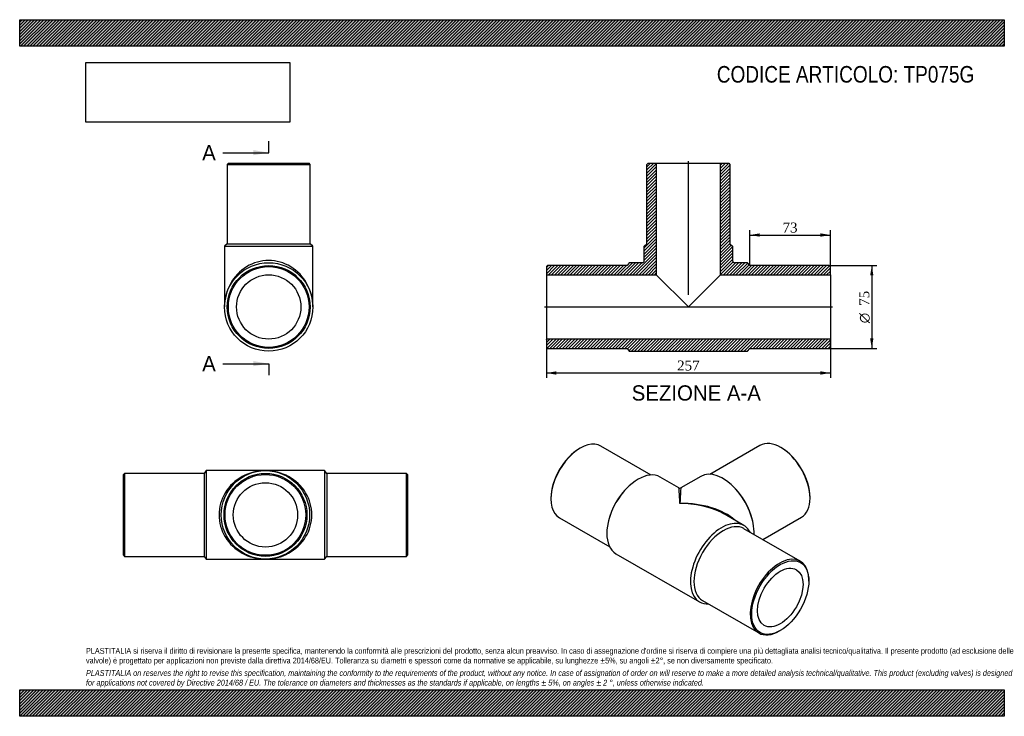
# Model space of a CAD drawing. Header units: millimetres. Extents: x 0 to 891, y 0 to 630.
import ezdxf
from ezdxf.enums import TextEntityAlignment as Align
from ezdxf.lldxf.tags import DXFTag

# ---------------------------------------------------------------- set-up
doc = ezdxf.new("R2010")
doc.units = ezdxf.units.MM
doc.header["$LTSCALE"] = 3
for name, color, linetype in [('Default', 7, 'Continuous'), ('DV4_Default', 7, 'Continuous'), ('TP075G', 7, 'Continuous')]:
    doc.layers.add(name, color=color, linetype=linetype)
doc.styles.add('SEACAD_Solid_Edge_ANSI', font='seans.ttf')
doc.styles.add('SEACAD_Solid_Edge_ANSI1_Symbols', font='semeca1.ttf')
doc.styles.add('SEACAD_Times_New_Roman', font='times.ttf')
tags = doc.linetypes.add('CENTER2', pattern=[28.575, 19.05, -3.175, 3.175, -3.175]).pattern_tags.tags
tags[10:11] = [DXFTag(74, 4), DXFTag(75, 0), DXFTag(340, '0'), DXFTag(46, 0.0), DXFTag(50, 0.0), DXFTag(44, 0.0), DXFTag(45, 0.0)]
tags[8:9] = [DXFTag(74, 4), DXFTag(75, 0), DXFTag(340, '0'), DXFTag(46, 0.0), DXFTag(50, 0.0), DXFTag(44, 0.0), DXFTag(45, 0.0)]
tags[6:7] = [DXFTag(74, 4), DXFTag(75, 0), DXFTag(340, '0'), DXFTag(46, 0.0), DXFTag(50, 0.0), DXFTag(44, 0.0), DXFTag(45, 0.0)]
tags[4:5] = [DXFTag(74, 4), DXFTag(75, 0), DXFTag(340, '0'), DXFTag(46, 0.0), DXFTag(50, 0.0), DXFTag(44, 0.0), DXFTag(45, 0.0)]
doc.dimstyles.new('ANSImm', dxfattribs={"dimtxt": 9, "dimasz": 9, "dimexe": 4.5, "dimexo": 0, "dimgap": 2.25, "dimtad": 1, "dimlfac": 1, "dimdsep": 46, "dimtxsty": 'SEACAD_Times_New_Roman', "dimblk1": '_SE_FILLED', "dimblk2": '_SE_FILLED', "dimsah": 1, "dimcen": 4.5, "dimazin": 0, "dimtfac": 0.85, "dimtdec": 3, "dimtofl": 0, "dimtmove": 0, "dimatfit": 3, "dimfxl": 1, "dimarcsym": 0})
picture_1 = doc.add_image_def('image1.jpg', size_in_pixel=(4302, 1260))

# ---------------------------------------------------------------- blocks, each defined once
blk = doc.blocks.new('SE')
at = {"layer": 'TP075G', "color": 7, "linetype": 'Continuous'}
for p, q in [((94.89, 219.67), (93.89, 218.67)), ((93.89, 145.67), (93.89, 218.67)), ((94.89, 219.67), (94.89, 144.67)), ((166.89, 219.67), (94.89, 219.67)), ((168.89, 222.17), (166.89, 219.67)), ((166.89, 219.67), (166.89, 144.67)), ((168.89, 222.17), (168.89, 142.17)), ((222.39, 222.17), (168.89, 222.17)), ((275.89, 222.17), (222.39, 222.17)), ((275.89, 222.17), (275.89, 142.17)), ((277.89, 219.67), (275.89, 222.17)), ((277.89, 219.67), (277.89, 144.67)), ((349.89, 219.67), (277.89, 219.67)), ((349.89, 144.67), (349.89, 219.67)), ((350.89, 218.67), (349.89, 219.67)), ((350.89, 218.67), (350.89, 145.67)), ((93.89, 145.67), (94.89, 144.67)), ((94.89, 144.67), (166.89, 144.67)), ((166.89, 144.67), (168.89, 142.17)), ((275.89, 142.17), (277.89, 144.67)), ((277.89, 144.67), (349.89, 144.67)), ((349.89, 144.67), (350.89, 145.67)), ((168.89, 142.17), (222.39, 142.17)), ((222.39, 142.17), (275.89, 142.17))]:
    blk.add_line(p, q, dxfattribs=at)
for radius in [40, 37.5, 36.5, 29.1]:
    blk.add_circle((222.39, 182.17), radius, dxfattribs=at)
for major_axis in [(42, 0), (-42, 0)]:
    blk.add_ellipse((222.39, 182.17), major_axis=major_axis, ratio=0.952381, start_param=1.570796, end_param=4.712389, dxfattribs=at)
blk = doc.blocks.new('SE1')
at = {"layer": 'TP075G', "color": 7, "linetype": 'Continuous'}
for p, q in [((507.28, 242.54), (506.57, 242.14)), ((571.39, 218.21), (526.03, 244.4)), ((669.9, 245.01), (624.53, 218.82)), ((689.36, 242.75), (688.65, 243.16)), ((596.43, 206.64), (579.6, 216.36)), ((616.32, 216.97), (598.43, 206.64)), ((551.28, 208.12), (550.39, 207.29)), ((645.54, 207.9), (644.65, 208.74)), ((480.76, 197.43), (480.76, 196.62)), ((715.17, 197.23), (715.17, 198.05)), ((488.53, 179.45), (533.89, 153.26)), ((655.26, 172.67), (638.43, 182.39)), ((672.43, 159.87), (707.4, 180.06)), ((532.85, 176.91), (532.57, 175.72)), ((706.34, 140.3), (655.43, 169.69)), ((663.36, 176.33), (663.08, 177.52)), ((539.6, 147.07), (615.26, 103.39)), ((714.11, 122.32), (714.11, 123.13)), ((617.93, 104.74), (668.84, 75.35)), ((687.59, 77.2), (688.3, 77.61))]:
    blk.add_line(p, q, dxfattribs=at)
blk.add_arc((597.43, 208.37), 2, 240.63009, 298.64859, dxfattribs=at)
for centre, major_axis, ratio, start_param, end_param in [((507.28, 211.93), (18.75, 32.48), 0.57735, 0, 3.141593), ((688.65, 212.54), (-18.75, 32.48), 0.57735, 3.141593, 6.283185), ((506.57, 212.33), (-18.25, -31.61), 0.57735, 3.926991, 5.497787), ((689.36, 212.95), (18.25, -31.61), 0.57735, 0.785398, 2.356194), ((559.6, 181.72), (-20, -34.64), 0.57735, 3.141593, 6.283185), ((636.32, 182.33), (-20, 34.64), 0.57735, 3.877796, 6.283185), ((558.19, 182.53), (-18.75, -32.48), 0.57735, 4.225694, 5.199084), ((597.43, 159.87), (1.01, -46.77), 0.021106, 2.343392, 3.128791), ((597.43, 159.87), (-1.01, -46.77), 0.021106, 3.154395, 3.939793), ((637.74, 183.14), (-18.75, 32.48), 0.57735, 4.225694, 5.199084), ((597.43, 159.87), (-57.98, -1.2), 0.563105, 3.668361, 4.700777), ((597.43, 159.87), (-57.98, 1.2), 0.563105, 4.032963, 4.724001), ((597.43, 159.87), (-57.98, 1.2), 0.563105, 3.938603, 4.032963), ((635.26, 138.03), (-20, -34.64), 0.57735, 2.786171, 6.283185), ((636.68, 137.22), (-18.75, -32.48), 0.57735, 3.141593, 6.283185), ((687.59, 107.82), (-18.75, -32.48), 0.57735, 2.356194, 6.283185), ((635.26, 138.03), (-20, -34.64), 0.57735, 0, 0.355421), ((687.59, 107.82), (-18.75, -32.48), 0.57735, 0, 0.785398)]:
    blk.add_ellipse(centre, major_axis=major_axis, ratio=ratio, start_param=start_param, end_param=end_param, dxfattribs=at)
for major_axis in [(18.25, 31.61), (-14.55, -25.2)]:
    blk.add_ellipse((688.3, 107.41), major_axis=major_axis, ratio=0.57735, dxfattribs=at)
blk = doc.blocks.new('SE2')
at = {"layer": 'TP075G', "color": 7, "linetype": 'Continuous'}
for p, q in [((188.82, 500.18), (187.82, 499.18)), ((187.82, 499.18), (262.82, 499.18)), ((187.82, 499.18), (187.82, 427.18)), ((188.82, 500.18), (261.82, 500.18)), ((262.82, 499.18), (261.82, 500.18)), ((262.82, 427.18), (262.82, 499.18)), ((187.82, 427.18), (185.32, 425.18)), ((185.32, 425.18), (265.32, 425.18)), ((185.32, 425.18), (185.32, 370.18)), ((187.82, 427.18), (262.82, 427.18)), ((265.32, 425.18), (262.82, 427.18)), ((265.32, 370.18), (265.32, 425.18))]:
    blk.add_line(p, q, dxfattribs=at)
for radius in [40, 37.5, 36.5, 29.1]:
    blk.add_circle((225.32, 370.18), radius, dxfattribs=at)
blk.add_ellipse((225.32, 370.18), major_axis=(0, -42), ratio=0.952381, start_param=1.570796, end_param=4.712389, dxfattribs=at)
blk = doc.blocks.new('SE4')
at = {"color": 7, "linetype": 'Continuous', "style": 'SEACAD_Solid_Edge_ANSI'}
blk.add_text('A', height=13.8, dxfattribs=at).set_placement((165.14, 516.63), align=Align.TOP_LEFT)
blk = doc.blocks.new('SE5')
at = {"color": 7, "linetype": 'Continuous', "style": 'SEACAD_Solid_Edge_ANSI'}
blk.add_text('A', height=13.8, dxfattribs=at).set_placement((165.14, 325.81), align=Align.TOP_LEFT)
blk = doc.blocks.new('SEANNOT_GROUP')
at = {"linetype": 'Continuous'}
blk.add_hatch(color=7, dxfattribs=at).paths.add_polyline_path([(211.52, 507.43), (225.32, 509.73), (211.52, 512.03)])
at = {"color": 7, "linetype": 'Continuous'}
blk.add_lwpolyline([(183.92, 509.73), (225.32, 509.73)], dxfattribs=at)
blk = doc.blocks.new('SEANNOT_GROUP1')
at = {"linetype": 'Continuous'}
blk.add_hatch(color=7, dxfattribs=at).paths.add_polyline_path([(211.52, 316.61), (225.32, 318.91), (211.52, 321.21)])
at = {"color": 7, "linetype": 'Continuous'}
blk.add_lwpolyline([(183.92, 318.91), (225.32, 318.91)], dxfattribs=at)
blk = doc.blocks.new('SE3')
at = {"layer": 'Default', "color": 7, "linetype": 'CENTER2'}
for p, q in [((225.32, 509.73), (225.32, 520.08)), ((225.32, 318.91), (225.32, 308.56))]:
    blk.add_line(p, q, dxfattribs=at)
at = {"layer": 'Default', "color": 7, "linetype": 'CENTER2', "const_width": 0.0001}
blk.add_lwpolyline([(225.32, 509.73), (225.32, 318.91)], dxfattribs=at)
at = {"layer": 'Default'}
for name in ['SE4', 'SEANNOT_GROUP', 'SE5', 'SEANNOT_GROUP1']:
    blk.add_blockref(name, (0, 0), dxfattribs=at)
blk = doc.blocks.new('SE6')
at = {"layer": 'TP075G', "linetype": 'Continuous'}
h = blk.add_hatch(dxfattribs=at)
h.set_pattern_fill('LINE', scale=0.62992, angle=45, style=0)
edge = h.paths.add_edge_path()
edge.add_line((567.65, 427.18), (565.15, 425.18))
edge.add_line((565.15, 425.18), (565.15, 412.18))
edge.add_arc((563.15, 412.18), 2, 270, 360, ccw=False)
edge.add_line((563.15, 410.18), (551.65, 410.18))
edge.add_line((551.65, 410.18), (549.65, 407.68))
edge.add_line((549.65, 407.68), (477.65, 407.68))
edge.add_line((477.65, 407.68), (476.65, 406.68))
edge.add_line((476.65, 406.68), (476.65, 399.28))
edge.add_line((476.65, 399.28), (576.05, 399.28))
edge.add_line((576.05, 399.28), (576.05, 500.18))
edge.add_line((576.05, 500.18), (568.65, 500.18))
edge.add_line((568.65, 500.18), (567.65, 499.18))
edge.add_line((567.65, 499.18), (567.65, 427.18))
h = blk.add_hatch(dxfattribs=at)
h.set_pattern_fill('LINE', scale=0.62992, angle=45, style=0)
edge = h.paths.add_edge_path()
edge.add_line((642.65, 427.18), (642.65, 499.18))
edge.add_line((642.65, 499.18), (641.65, 500.18))
edge.add_line((641.65, 500.18), (634.25, 500.18))
edge.add_line((634.25, 500.18), (634.25, 399.28))
edge.add_line((634.25, 399.28), (733.65, 399.28))
edge.add_line((733.65, 399.28), (733.65, 406.68))
edge.add_line((733.65, 406.68), (732.65, 407.68))
edge.add_line((732.65, 407.68), (660.65, 407.68))
edge.add_line((660.65, 407.68), (658.65, 410.18))
edge.add_line((658.65, 410.18), (647.15, 410.18))
edge.add_arc((647.15, 412.18), 2, 180, 270, ccw=False)
edge.add_line((645.15, 412.18), (645.15, 425.18))
edge.add_line((645.15, 425.18), (642.65, 427.18))
h = blk.add_hatch(dxfattribs=at)
h.set_pattern_fill('LINE', scale=0.62992, angle=45, style=0)
h.paths.add_polyline_path([(733.65, 333.68), (733.65, 341.08), (476.65, 341.08), (476.65, 333.68), (477.65, 332.68), (549.65, 332.68), (551.65, 330.18), (658.65, 330.18), (660.65, 332.68), (732.65, 332.68)])
at = {"layer": 'DV4_Default', "color": 7, "linetype": 'CENTER2'}
for p, q in [((605.15, 381.3), (605.15, 501.93)), ((474.9, 370.18), (735.4, 370.18))]:
    blk.add_line(p, q, dxfattribs=at)
at = {"layer": 'TP075G', "color": 7, "linetype": 'Continuous'}
for p, q in [((567.65, 499.18), (568.65, 500.18)), ((567.65, 427.18), (567.65, 499.18)), ((568.65, 500.18), (576.05, 500.18)), ((576.05, 500.18), (634.25, 500.18)), ((576.05, 500.18), (576.05, 399.28)), ((634.25, 500.18), (641.65, 500.18)), ((634.25, 399.28), (634.25, 500.18)), ((641.65, 500.18), (642.65, 499.18)), ((642.65, 499.18), (642.65, 427.18)), ((565.15, 425.18), (567.65, 427.18)), ((565.15, 412.18), (565.15, 425.18)), ((642.65, 427.18), (645.15, 425.18)), ((645.15, 425.18), (645.15, 412.18)), ((551.65, 410.18), (549.65, 407.68)), ((563.15, 410.18), (551.65, 410.18)), ((658.65, 410.18), (647.15, 410.18)), ((660.65, 407.68), (658.65, 410.18)), ((476.65, 406.68), (477.65, 407.68)), ((476.65, 406.68), (476.65, 399.28)), ((549.65, 407.68), (477.65, 407.68)), ((732.65, 407.68), (660.65, 407.68)), ((732.65, 407.68), (733.65, 406.68)), ((733.65, 399.28), (733.65, 406.68)), ((476.65, 399.28), (476.65, 341.08)), ((476.65, 399.28), (576.05, 399.28)), ((576.05, 399.28), (605.15, 370.18)), ((605.15, 370.18), (634.25, 399.28)), ((634.25, 399.28), (733.65, 399.28)), ((733.65, 399.28), (733.65, 341.08)), ((733.65, 341.08), (476.65, 341.08)), ((476.65, 341.08), (476.65, 333.68)), ((733.65, 333.68), (733.65, 341.08)), ((477.65, 332.68), (476.65, 333.68)), ((477.65, 332.68), (549.65, 332.68)), ((549.65, 332.68), (551.65, 330.18)), ((551.65, 330.18), (658.65, 330.18)), ((658.65, 330.18), (660.65, 332.68)), ((660.65, 332.68), (732.65, 332.68)), ((733.65, 333.68), (732.65, 332.68))]:
    blk.add_line(p, q, dxfattribs=at)
for centre, start, end in [((563.15, 412.18), 270, 0), ((647.15, 412.18), 180, 270)]:
    blk.add_arc(centre, 2, start, end, dxfattribs=at)
blk = doc.blocks.new('DMBLK314')
at = {"layer": 'Default', "linetype": 'Continuous'}
for points in [[(485.65, 308.99), (485.65, 311.99), (476.65, 310.49)], [(724.65, 308.99), (733.65, 310.49), (724.65, 311.99)]]:
    blk.add_hatch(color=7, dxfattribs=at).paths.add_polyline_path(points)
at = {"layer": 'Default', "color": 7, "linetype": 'Continuous'}
for p, q in [((476.65, 341.08), (476.65, 305.99)), ((733.65, 341.08), (733.65, 305.99)), ((476.65, 310.49), (733.65, 310.49))]:
    blk.add_line(p, q, dxfattribs=at)
at = {"layer": 'Default', "color": 7, "linetype": 'Continuous', "style": 'SEACAD_Times_New_Roman'}
blk.add_text('257', height=9, dxfattribs=at).set_placement((594.91, 321.74), align=Align.TOP_LEFT)
blk = doc.blocks.new('_SE_FILLED')
at = {"color": 0}
blk.add_line((0, 0), (-1, 0), dxfattribs=at)
blk.add_solid([(0, 0), (-1, -0.1665), (-1, 0.1665), (0, 0)], dxfattribs=at)
blk = doc.blocks.new('DMBLK315')
at = {"layer": 'Default', "linetype": 'Continuous'}
for points in [[(669.65, 436.77), (660.65, 435.27), (669.65, 433.77)], [(724.65, 436.77), (724.65, 433.77), (733.65, 435.27)]]:
    blk.add_hatch(color=7, dxfattribs=at).paths.add_polyline_path(points)
at = {"layer": 'Default', "color": 7, "linetype": 'Continuous'}
for p, q in [((660.65, 407.68), (660.65, 439.77)), ((733.65, 402.98), (733.65, 439.77)), ((660.65, 435.27), (733.65, 435.27))]:
    blk.add_line(p, q, dxfattribs=at)
at = {"layer": 'Default', "color": 7, "linetype": 'Continuous', "style": 'SEACAD_Times_New_Roman'}
blk.add_text('73', height=9, dxfattribs=at).set_placement((690.32, 446.52), align=Align.TOP_LEFT)
blk = doc.blocks.new('GDimGGroup')
at = {"layer": 'Default', "linetype": 'Continuous'}
for points in [[(772.57, 398.68), (771.07, 407.68), (769.57, 398.68)], [(772.57, 341.68), (769.57, 341.68), (771.07, 332.68)]]:
    blk.add_hatch(color=7, dxfattribs=at).paths.add_polyline_path(points)
at = {"layer": 'Default', "color": 7, "linetype": 'Continuous'}
for p, q in [((732.65, 407.68), (775.57, 407.68)), ((771.07, 407.68), (771.07, 332.68)), ((732.65, 332.68), (775.57, 332.68))]:
    blk.add_line(p, q, dxfattribs=at)
for s, style, p in [('75', 'SEACAD_Times_New_Roman', (759.82, 371.18)), ('O', 'SEACAD_Solid_Edge_ANSI1_Symbols', (759.82, 355.52))]:
    blk.add_text(s, height=9, rotation=90, dxfattribs=dict(at, style=style)).set_placement(p, align=Align.TOP_LEFT)

msp = doc.modelspace()

# ---------------------------------------------------------------- hatches: boundary and pattern name
at = {"layer": 'Default', "linetype": 'Continuous'}
h = msp.add_hatch(dxfattribs=at)
h.set_pattern_fill('LINE', scale=0.629921, angle=45, style=0)
h.paths.add_polyline_path([(891, 606), (891, 630), (0, 630), (0, 606)])
for points in [[(891, 606), (891, 630), (0, 630), (0, 606)], [(891, 0), (891, 24), (0, 24), (0, 0)]]:
    msp.add_hatch(color=7, dxfattribs=at).paths.add_polyline_path(points)
h = msp.add_hatch(dxfattribs=at)
h.set_pattern_fill('LINE', scale=0.62992, angle=45, style=0)
h.paths.add_polyline_path([(891, 0), (891, 24), (0, 24), (0, 0)])

# ---------------------------------------------------------------- linework, layer by layer
at = {"layer": 'Default', "color": 7, "linetype": 'Continuous'}
for p, q in [((0, 630), (891, 630)), ((0, 606), (0, 630)), ((891, 630), (891, 606)), ((891, 606), (0, 606)), ((0, 24), (891, 24)), ((0, 0), (0, 24)), ((891, 24), (891, 0)), ((891, 0), (0, 0))]:
    msp.add_line(p, q, dxfattribs=at)

# ---------------------------------------------------------------- block references
at = {"layer": 'Default'}
for name in ['SE3', 'SE2', 'SE6', 'GDimGGroup', 'SE1', 'SE']:
    msp.add_blockref(name, (0, 0), dxfattribs=at)

# ---------------------------------------------------------------- texts
at = {"layer": 'Default', "color": 7, "linetype": 'Continuous', "style": 'SEACAD_Solid_Edge_ANSI'}
msp.add_text('SEZIONE A-A', height=13.8, dxfattribs=at).set_placement((553.835, 299.329), align=Align.TOP_LEFT)
at = {"layer": 'Default', "attachment_point": 1}
for s, insert, char_height, width in [('{\\fArial Narrow|b0||i0||c0|p34;\\C7;\\H15.00000001;\\W1.;CODICE ARTICOLO: TP075G}', (630.859, 588.101), 15, 249.20936), ("{\\fArial Narrow|b0||i0||c0|p34;\\C7;\\H5.250000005;\\W1.;PLASTITALIA si riserva il diritto di revisionare la presente specifica, mantenendo la conformità alle prescrizioni del prodotto, senza alcun preavviso. In caso di assegnazione d'ordine si riserva di compiere una più dettagliata analisi tecnico/qualitativa. Il presente prodotto (ad esclusione delle \\P}{\\fArial Narrow|b0||i0||c0|p34;\\C7;\\H5.250000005;\\W1.;valvole) è progettato per applicazioni non previste dalla direttiva 2014/68/EU. Tolleranza su diametri e spessori come da normative se applicabile, su lunghezze ±5%, su angoli ±2°, se non diversamente specificato.\\P}{\\fArial Narrow|b0||i0||c0|p34;\\C7;\\H1.500000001;\\W1.;   \\P}{\\fArial Narrow|b0||i1||c0|p34;\\C7;\\H5.250000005;\\W1.;PLASTITALIA on reserves the right to revise this specification, maintaining the conformity to the requirements of the product, without any notice. In case of assignation of order on will reserve to make a more detailed analysis technical/qualitative. This product (excluding valves) is designed \\P}{\\fArial Narrow|b0||i1||c0|p34;\\C7;\\H5.250000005;\\W1.;for applications not covered by Directive 2014/68 / EU. The tolerance on diameters and thicknesses as the standards if applicable, on lengths ± 5%, on angles ± 2 °, unless otherwise indicated.\\P}", (60, 61.807), 5.25, 771)]:
    msp.add_mtext(s, dxfattribs=dict(at, insert=insert, char_height=char_height, width=width))

# ---------------------------------------------------------------- dimensions: what is measured, and where the dimension line sits
at = {"layer": 'Default', "color": 7, "linetype": 'Continuous'}
dim = msp.add_linear_dim(base=(733.649, 435.265), p1=(660.649, 407.676), p2=(733.649, 402.976), text='\\A1;<>', dimstyle='ANSImm', dxfattribs=at)
dim.commit()
dim.dimension.update_dxf_attribs({"geometry": 'DMBLK315', "text_midpoint": (697.149, 435.265), "dimtype": 160})
dim = msp.add_linear_dim(base=(476.649, 310.492), p1=(476.649, 341.076), p2=(733.649, 341.076), angle=0, text='\\A1;<>', dimstyle='ANSImm', dxfattribs=at)
dim.commit()
dim.dimension.update_dxf_attribs({"geometry": 'DMBLK314', "text_midpoint": (605.149, 310.492), "dimtype": 161})

# ---------------------------------------------------------------- pictures from other files: only their frames are drawn
image = msp.add_image(picture_1, insert=(60, 537.31), size_in_units=(184.371, 54))
image.dxf.flags = 7

doc.saveas('drawing.dxf')
